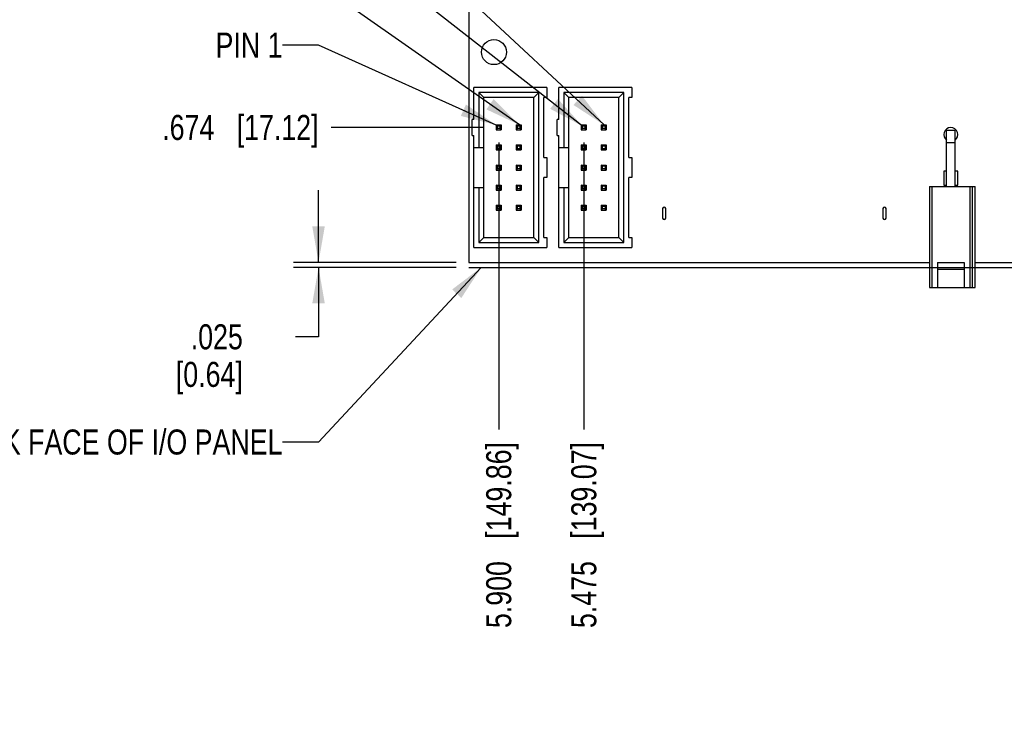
# Model space of a CAD drawing. Header units: inches. Extents: x 0 to 34, y 0 to 22.
# Tile 4 of 28: x 5.9 to 10.8, y 10.5 to 14. Entities that reach past the tile are written whole.
import ezdxf

# ---------------------------------------------------------------- set-up
doc = ezdxf.new("R2010")
doc.units = ezdxf.units.IN
doc.header["$LTSCALE"] = 1.87
doc.header["$MEASUREMENT"] = 0
doc.layers.get('0').update_dxf_attribs({"linetype": 'CONTINUOUS'})
doc.layers.add('DETAIL', color=7, linetype='CONTINUOUS')
doc.layers.add('DIMENSIONS', color=7, linetype='CONTINUOUS')
doc.styles.get("Standard").update_dxf_attribs({"font": 'txt', "width": 0.8})
doc.dimstyles.new('DIMSTYLE_1', dxfattribs={"dimtxt": 0.125, "dimasz": 0.18, "dimexe": 0.18, "dimexo": 0.0625, "dimgap": 0.09, "dimtad": 0, "dimtih": 1, "dimtoh": 1, "dimdec": 3, "dimzin": 4, "dimdsep": 46, "dimtxsty": 'STANDARD', "dimblk": '_FILLED', "dimblk1": '_FILLED', "dimblk2": '_FILLED', "dimcen": 0.09, "dimadec": 0, "dimazin": 0, "dimtp": 0.01, "dimtm": 0.01, "dimtfac": 1, "dimtdec": 3, "dimtofl": 0, "dimtmove": 0, "dimatfit": 3, "dimldrblk": '_FILLED', "dimfxl": 1, "dimtolj": 1, "dimtzin": 4, "dimarcsym": 0})
doc.dimstyles.new('DIMSTYLE_2', dxfattribs={"dimtxt": 0.125, "dimasz": 0.18, "dimexe": 0.18, "dimexo": 0.0625, "dimgap": 0.09, "dimtad": 0, "dimtih": 1, "dimtoh": 1, "dimdec": 3, "dimzin": 4, "dimdsep": 46, "dimtxsty": 'STANDARD', "dimblk": '_FILLED', "dimblk1": '_FILLED', "dimblk2": '_FILLED', "dimcen": 0.09, "dimadec": 0, "dimazin": 0, "dimtp": 0.01, "dimtm": 0.01, "dimtfac": 1, "dimtdec": 3, "dimtofl": 0, "dimtmove": 0, "dimatfit": 3, "dimldrblk": '_FILLED', "dimfxl": 1, "dimtolj": 1, "dimtzin": 4, "dimarcsym": 0})
doc.dimstyles.get("Standard").update_dxf_attribs({"dimtxt": 0.125, "dimasz": 0.18, "dimexe": 0.18, "dimexo": 0.0625, "dimgap": 0.09, "dimtad": 0, "dimtih": 1, "dimtoh": 1, "dimdec": 3, "dimzin": 4, "dimdsep": 46, "dimtxsty": 'STANDARD', "dimblk": '_FILLED', "dimblk1": '_FILLED', "dimblk2": '_FILLED', "dimcen": 0.09, "dimadec": 0, "dimazin": 0, "dimtol": 1, "dimtp": 0.01, "dimtm": 0.01, "dimtfac": 1, "dimtdec": 3, "dimtofl": 0, "dimtmove": 0, "dimatfit": 3, "dimldrblk": '_FILLED', "dimfxl": 1, "dimtolj": 1, "dimtzin": 4, "dimarcsym": 0})

# ---------------------------------------------------------------- blocks, each defined once
blk = doc.blocks.new('_FILLED')
at = {"color": 0, "linetype": 'BYBLOCK'}
blk.add_solid([(0, 0), (-1, 0.174), (-1, -0.174)], dxfattribs=at)
blk = doc.blocks.new('*D0')
at = {"layer": 'DIMENSIONS', "color": 2, "linetype": 'CONTINUOUS'}
for p, q in [((7.3882, 12.7954), (7.3882, 13.1554)), ((8.0757, 12.7954), (7.2632, 12.7954)), ((8.0757, 12.7704), (7.2632, 12.7704)), ((7.3882, 12.7704), (7.3882, 12.4235)), ((7.3882, 12.4235), (7.2726, 12.4235))]:
    blk.add_line(p, q, dxfattribs=at)
at = {"layer": 'DIMENSIONS', "color": 2, "linetype": 'CONTINUOUS', "xscale": 0.18, "yscale": 0.18, "zscale": 0.18}
for p, rotation in [((7.3882, 12.7954), 270), ((7.3882, 12.7704), 90)]:
    blk.add_blockref('_FILLED', p, dxfattribs=dict(at, rotation=rotation))
at = {"layer": 'DIMENSIONS', "color": 2, "linetype": 'CONTINUOUS', "insert": (7.0101, 12.486), "char_height": 0.125, "width": 0.6, "attachment_point": 3, "line_spacing_factor": 0.9}
blk.add_mtext('.025\\P[0.64]', dxfattribs=at)
blk = doc.blocks.new('*D15')
at = {"layer": 'DIMENSIONS', "color": 2, "linetype": 'CONTINUOUS'}
blk.add_line((8.713, 13.3942), (8.713, 11.9607), dxfattribs=at)
at = {"layer": 'DIMENSIONS', "color": 2, "linetype": 'CONTINUOUS', "insert": (8.6505, 11.8982), "char_height": 0.125, "width": 1.425, "attachment_point": 3, "rotation": 90, "line_spacing_factor": 0.9}
blk.add_mtext('5.475{\\Ftxt.shx;\\W1.000000;\\H0.125000; }[139.07]', dxfattribs=at)
blk = doc.blocks.new('*D16')
at = {"layer": 'DIMENSIONS', "color": 2, "linetype": 'CONTINUOUS'}
blk.add_line((8.288, 13.3942), (8.288, 11.9607), dxfattribs=at)
at = {"layer": 'DIMENSIONS', "color": 2, "linetype": 'CONTINUOUS', "insert": (8.2255, 11.8982), "char_height": 0.125, "width": 1.425, "attachment_point": 3, "rotation": 90, "line_spacing_factor": 0.9}
blk.add_mtext('5.900{\\Ftxt.shx;\\W1.000000;\\H0.125000; }[149.86]', dxfattribs=at)
blk = doc.blocks.new('*D29')
at = {"layer": 'DIMENSIONS', "color": 2, "linetype": 'CONTINUOUS'}
blk.add_line((8.213, 13.4692), (7.4507, 13.4692), dxfattribs=at)
at = {"layer": 'DIMENSIONS', "color": 2, "linetype": 'CONTINUOUS', "insert": (7.3882, 13.5317), "char_height": 0.125, "width": 1.225, "attachment_point": 3, "line_spacing_factor": 0.9}
blk.add_mtext('.674{\\Ftxt.shx;\\W1.000000;\\H0.125000; }[17.12]', dxfattribs=at)
blk = doc.blocks.new('*D30')
at = {"layer": 'DIMENSIONS', "color": 2, "linetype": 'CONTINUOUS'}
blk.add_line((8.5085, 16.1224), (7.4507, 16.1224), dxfattribs=at)
at = {"layer": 'DIMENSIONS', "color": 2, "linetype": 'CONTINUOUS', "insert": (7.3882, 16.1849), "char_height": 0.125, "width": 1.325, "attachment_point": 3, "line_spacing_factor": 0.9}
blk.add_mtext('3.327{\\Ftxt.shx;\\W1.000000;\\H0.125000; }[84.51]', dxfattribs=at)

msp = doc.modelspace()

# ---------------------------------------------------------------- linework, layer by layer
at = {"color": 7, "linetype": 'CONTINUOUS'}
for p, q in [((8.1382, 16.8454), (8.1382, 12.7954)), ((8.163, 13.5092), (8.163, 13.6692)), ((8.528, 13.6692), (8.163, 13.6692)), ((8.188, 13.6442), (8.188, 13.3692)), ((8.188, 13.6442), (8.213, 13.6192)), ((8.488, 13.6442), (8.188, 13.6442)), ((8.463, 13.6192), (8.488, 13.6442)), ((8.488, 12.8942), (8.488, 13.6442)), ((8.528, 13.6692), (8.528, 13.6192)), ((8.588, 13.5092), (8.588, 13.6692)), ((8.953, 13.6692), (8.588, 13.6692)), ((8.613, 13.6442), (8.613, 13.3692)), ((8.613, 13.6442), (8.638, 13.6192)), ((8.913, 13.6442), (8.613, 13.6442)), ((8.888, 13.6192), (8.913, 13.6442)), ((8.913, 12.8942), (8.913, 13.6442)), ((8.953, 13.6692), (8.953, 13.6192)), ((8.213, 12.9192), (8.213, 13.6192)), ((8.463, 13.6192), (8.213, 13.6192)), ((8.463, 12.9192), (8.463, 13.6192)), ((8.513, 13.3192), (8.513, 13.6192)), ((8.528, 13.6192), (8.513, 13.6192)), ((8.638, 12.9192), (8.638, 13.6192)), ((8.888, 13.6192), (8.638, 13.6192)), ((8.888, 12.9192), (8.888, 13.6192)), ((8.938, 13.3192), (8.938, 13.6192)), ((8.953, 13.6192), (8.938, 13.6192)), ((8.155, 13.4292), (8.155, 13.5092)), ((8.163, 13.5092), (8.155, 13.5092)), ((8.282, 13.4752), (8.2755, 13.4817)), ((8.2755, 13.4817), (8.2755, 13.4567)), ((8.2755, 13.4817), (8.3005, 13.4817)), ((8.282, 13.4632), (8.282, 13.4752)), ((8.294, 13.4752), (8.282, 13.4752)), ((8.294, 13.4752), (8.3005, 13.4817)), ((8.294, 13.4752), (8.294, 13.4632)), ((8.3005, 13.4817), (8.3005, 13.4567)), ((8.3755, 13.4817), (8.3755, 13.4567)), ((8.382, 13.4752), (8.3755, 13.4817)), ((8.3755, 13.4817), (8.4005, 13.4817)), ((8.382, 13.4632), (8.382, 13.4752)), ((8.394, 13.4752), (8.382, 13.4752)), ((8.394, 13.4752), (8.4005, 13.4817)), ((8.394, 13.4752), (8.394, 13.4632)), ((8.4005, 13.4817), (8.4005, 13.4567)), ((8.58, 13.4292), (8.58, 13.5092)), ((8.588, 13.5092), (8.58, 13.5092)), ((8.7005, 13.4817), (8.7005, 13.4567)), ((8.707, 13.4752), (8.7005, 13.4817)), ((8.7005, 13.4817), (8.7255, 13.4817)), ((8.707, 13.4632), (8.707, 13.4752)), ((8.719, 13.4752), (8.707, 13.4752)), ((8.719, 13.4752), (8.7255, 13.4817)), ((8.719, 13.4752), (8.719, 13.4632)), ((8.7255, 13.4817), (8.7255, 13.4567)), ((8.807, 13.4752), (8.8005, 13.4817)), ((8.8005, 13.4817), (8.8005, 13.4567)), ((8.8005, 13.4817), (8.8255, 13.4817)), ((8.807, 13.4632), (8.807, 13.4752)), ((8.819, 13.4752), (8.807, 13.4752)), ((8.819, 13.4752), (8.8255, 13.4817)), ((8.819, 13.4752), (8.819, 13.4632)), ((8.8255, 13.4817), (8.8255, 13.4567)), ((8.155, 13.4292), (8.163, 13.4292)), ((8.163, 12.8692), (8.163, 13.4292)), ((8.282, 13.4632), (8.2755, 13.4567)), ((8.2755, 13.4567), (8.3005, 13.4567)), ((8.294, 13.4632), (8.282, 13.4632)), ((8.3005, 13.4567), (8.294, 13.4632)), ((8.382, 13.4632), (8.3755, 13.4567)), ((8.3755, 13.4567), (8.4005, 13.4567)), ((8.394, 13.4632), (8.382, 13.4632)), ((8.4005, 13.4567), (8.394, 13.4632)), ((8.58, 13.4292), (8.588, 13.4292)), ((8.588, 12.8692), (8.588, 13.4292)), ((8.707, 13.4632), (8.7005, 13.4567)), ((8.7005, 13.4567), (8.7255, 13.4567)), ((8.719, 13.4632), (8.707, 13.4632)), ((8.7255, 13.4567), (8.719, 13.4632)), ((8.807, 13.4632), (8.8005, 13.4567)), ((8.8005, 13.4567), (8.8255, 13.4567)), ((8.819, 13.4632), (8.807, 13.4632)), ((8.8255, 13.4567), (8.819, 13.4632)), ((10.5671, 13.4544), (10.5249, 13.4544)), ((10.5249, 13.1735), (10.5249, 13.4544)), ((10.5671, 13.1735), (10.5671, 13.4544)), ((8.282, 13.3752), (8.2755, 13.3817)), ((8.2755, 13.3817), (8.2755, 13.3567)), ((8.2755, 13.3817), (8.3005, 13.3817)), ((8.294, 13.3752), (8.3005, 13.3817)), ((8.3005, 13.3817), (8.3005, 13.3567)), ((8.382, 13.3752), (8.3755, 13.3817)), ((8.3755, 13.3817), (8.3755, 13.3567)), ((8.3755, 13.3817), (8.4005, 13.3817)), ((8.394, 13.3752), (8.4005, 13.3817)), ((8.4005, 13.3817), (8.4005, 13.3567)), ((8.707, 13.3752), (8.7005, 13.3817)), ((8.7005, 13.3817), (8.7005, 13.3567)), ((8.7005, 13.3817), (8.7255, 13.3817)), ((8.719, 13.3752), (8.7255, 13.3817)), ((8.7255, 13.3817), (8.7255, 13.3567)), ((8.807, 13.3752), (8.8005, 13.3817)), ((8.8005, 13.3817), (8.8005, 13.3567)), ((8.8005, 13.3817), (8.8255, 13.3817)), ((8.819, 13.3752), (8.8255, 13.3817)), ((8.8255, 13.3817), (8.8255, 13.3567)), ((10.5671, 13.3926), (10.5249, 13.3926)), ((8.163, 13.3692), (8.213, 13.3692)), ((8.282, 13.3632), (8.2755, 13.3567)), ((8.2755, 13.3567), (8.3005, 13.3567)), ((8.282, 13.3632), (8.282, 13.3752)), ((8.294, 13.3752), (8.282, 13.3752)), ((8.294, 13.3632), (8.282, 13.3632)), ((8.294, 13.3752), (8.294, 13.3632)), ((8.3005, 13.3567), (8.294, 13.3632)), ((8.382, 13.3632), (8.3755, 13.3567)), ((8.3755, 13.3567), (8.4005, 13.3567)), ((8.382, 13.3632), (8.382, 13.3752)), ((8.394, 13.3752), (8.382, 13.3752)), ((8.394, 13.3632), (8.382, 13.3632)), ((8.394, 13.3752), (8.394, 13.3632)), ((8.4005, 13.3567), (8.394, 13.3632)), ((8.588, 13.3692), (8.638, 13.3692)), ((8.707, 13.3632), (8.7005, 13.3567)), ((8.7005, 13.3567), (8.7255, 13.3567)), ((8.707, 13.3632), (8.707, 13.3752)), ((8.719, 13.3752), (8.707, 13.3752)), ((8.719, 13.3632), (8.707, 13.3632)), ((8.719, 13.3752), (8.719, 13.3632)), ((8.7255, 13.3567), (8.719, 13.3632)), ((8.807, 13.3632), (8.8005, 13.3567)), ((8.8005, 13.3567), (8.8255, 13.3567)), ((8.807, 13.3632), (8.807, 13.3752)), ((8.819, 13.3752), (8.807, 13.3752)), ((8.819, 13.3632), (8.807, 13.3632)), ((8.819, 13.3752), (8.819, 13.3632)), ((8.8255, 13.3567), (8.819, 13.3632)), ((8.282, 13.2752), (8.2755, 13.2817)), ((8.2755, 13.2817), (8.2755, 13.2567)), ((8.2755, 13.2817), (8.3005, 13.2817)), ((8.294, 13.2752), (8.3005, 13.2817)), ((8.3005, 13.2817), (8.3005, 13.2567)), ((8.382, 13.2752), (8.3755, 13.2817)), ((8.3755, 13.2817), (8.3755, 13.2567)), ((8.3755, 13.2817), (8.4005, 13.2817)), ((8.394, 13.2752), (8.4005, 13.2817)), ((8.4005, 13.2817), (8.4005, 13.2567)), ((8.513, 13.3192), (8.528, 13.3192)), ((8.528, 13.3192), (8.528, 13.2192)), ((8.707, 13.2752), (8.7005, 13.2817)), ((8.7005, 13.2817), (8.7005, 13.2567)), ((8.7005, 13.2817), (8.7255, 13.2817)), ((8.719, 13.2752), (8.7255, 13.2817)), ((8.7255, 13.2817), (8.7255, 13.2567)), ((8.807, 13.2752), (8.8005, 13.2817)), ((8.8005, 13.2817), (8.8005, 13.2567)), ((8.8005, 13.2817), (8.8255, 13.2817)), ((8.819, 13.2752), (8.8255, 13.2817)), ((8.8255, 13.2817), (8.8255, 13.2567)), ((8.938, 13.3192), (8.953, 13.3192)), ((8.953, 13.3192), (8.953, 13.2192)), ((8.282, 13.2632), (8.2755, 13.2567)), ((8.2755, 13.2567), (8.3005, 13.2567)), ((8.282, 13.2632), (8.282, 13.2752)), ((8.294, 13.2752), (8.282, 13.2752)), ((8.294, 13.2632), (8.282, 13.2632)), ((8.294, 13.2752), (8.294, 13.2632)), ((8.3005, 13.2567), (8.294, 13.2632)), ((8.382, 13.2632), (8.3755, 13.2567)), ((8.3755, 13.2567), (8.4005, 13.2567)), ((8.382, 13.2632), (8.382, 13.2752)), ((8.394, 13.2752), (8.382, 13.2752)), ((8.394, 13.2632), (8.382, 13.2632)), ((8.394, 13.2752), (8.394, 13.2632)), ((8.4005, 13.2567), (8.394, 13.2632)), ((8.707, 13.2632), (8.7005, 13.2567)), ((8.7005, 13.2567), (8.7255, 13.2567)), ((8.707, 13.2632), (8.707, 13.2752)), ((8.719, 13.2752), (8.707, 13.2752)), ((8.719, 13.2632), (8.707, 13.2632)), ((8.719, 13.2752), (8.719, 13.2632)), ((8.7255, 13.2567), (8.719, 13.2632)), ((8.807, 13.2632), (8.8005, 13.2567)), ((8.8005, 13.2567), (8.8255, 13.2567)), ((8.807, 13.2632), (8.807, 13.2752)), ((8.819, 13.2752), (8.807, 13.2752)), ((8.819, 13.2632), (8.807, 13.2632)), ((8.819, 13.2752), (8.819, 13.2632)), ((8.8255, 13.2567), (8.819, 13.2632)), ((10.5249, 13.2514), (10.511, 13.2514)), ((10.511, 13.2514), (10.511, 13.1814)), ((10.581, 13.2514), (10.5671, 13.2514)), ((10.581, 13.1814), (10.581, 13.2514)), ((8.282, 13.1752), (8.2755, 13.1817)), ((8.2755, 13.1817), (8.2755, 13.1567)), ((8.2755, 13.1817), (8.3005, 13.1817)), ((8.294, 13.1752), (8.3005, 13.1817)), ((8.3005, 13.1817), (8.3005, 13.1567)), ((8.382, 13.1752), (8.3755, 13.1817)), ((8.3755, 13.1817), (8.3755, 13.1567)), ((8.3755, 13.1817), (8.4005, 13.1817)), ((8.394, 13.1752), (8.4005, 13.1817)), ((8.4005, 13.1817), (8.4005, 13.1567)), ((8.513, 12.9192), (8.513, 13.2192)), ((8.528, 13.2192), (8.513, 13.2192)), ((8.707, 13.1752), (8.7005, 13.1817)), ((8.7005, 13.1817), (8.7005, 13.1567)), ((8.7005, 13.1817), (8.7255, 13.1817)), ((8.719, 13.1752), (8.7255, 13.1817)), ((8.7255, 13.1817), (8.7255, 13.1567)), ((8.807, 13.1752), (8.8005, 13.1817)), ((8.8005, 13.1817), (8.8005, 13.1567)), ((8.8005, 13.1817), (8.8255, 13.1817)), ((8.819, 13.1752), (8.8255, 13.1817)), ((8.8255, 13.1817), (8.8255, 13.1567)), ((8.938, 12.9192), (8.938, 13.2192)), ((8.953, 13.2192), (8.938, 13.2192)), ((10.511, 13.1814), (10.5249, 13.1814)), ((10.5671, 13.1814), (10.581, 13.1814)), ((8.163, 13.1692), (8.213, 13.1692)), ((8.188, 13.1692), (8.188, 12.8942)), ((8.282, 13.1632), (8.2755, 13.1567)), ((8.2755, 13.1567), (8.3005, 13.1567)), ((8.282, 13.1632), (8.282, 13.1752)), ((8.294, 13.1752), (8.282, 13.1752)), ((8.294, 13.1632), (8.282, 13.1632)), ((8.294, 13.1752), (8.294, 13.1632)), ((8.3005, 13.1567), (8.294, 13.1632)), ((8.382, 13.1632), (8.3755, 13.1567)), ((8.3755, 13.1567), (8.4005, 13.1567)), ((8.382, 13.1632), (8.382, 13.1752)), ((8.394, 13.1752), (8.382, 13.1752)), ((8.394, 13.1632), (8.382, 13.1632)), ((8.394, 13.1752), (8.394, 13.1632)), ((8.4005, 13.1567), (8.394, 13.1632)), ((8.588, 13.1692), (8.638, 13.1692)), ((8.613, 13.1692), (8.613, 12.8942)), ((8.707, 13.1632), (8.7005, 13.1567)), ((8.7005, 13.1567), (8.7255, 13.1567)), ((8.707, 13.1632), (8.707, 13.1752)), ((8.719, 13.1752), (8.707, 13.1752)), ((8.719, 13.1632), (8.707, 13.1632)), ((8.719, 13.1752), (8.719, 13.1632)), ((8.7255, 13.1567), (8.719, 13.1632)), ((8.807, 13.1632), (8.8005, 13.1567)), ((8.8005, 13.1567), (8.8255, 13.1567)), ((8.807, 13.1632), (8.807, 13.1752)), ((8.819, 13.1752), (8.807, 13.1752)), ((8.819, 13.1632), (8.807, 13.1632)), ((8.819, 13.1752), (8.819, 13.1632)), ((8.8255, 13.1567), (8.819, 13.1632)), ((10.4397, 13.1735), (10.668, 13.1735)), ((10.4397, 13.1735), (10.4397, 12.6696)), ((10.4515, 13.1735), (10.4515, 12.6696)), ((10.6405, 13.1735), (10.6405, 12.6696)), ((10.6523, 13.1735), (10.6523, 12.6696)), ((10.668, 12.6696), (10.668, 13.1735)), ((8.282, 13.0752), (8.2755, 13.0817)), ((8.2755, 13.0817), (8.2755, 13.0567)), ((8.2755, 13.0817), (8.3005, 13.0817)), ((8.294, 13.0752), (8.3005, 13.0817)), ((8.3005, 13.0817), (8.3005, 13.0567)), ((8.382, 13.0752), (8.3755, 13.0817)), ((8.3755, 13.0817), (8.3755, 13.0567)), ((8.3755, 13.0817), (8.4005, 13.0817)), ((8.394, 13.0752), (8.4005, 13.0817)), ((8.4005, 13.0817), (8.4005, 13.0567)), ((8.707, 13.0752), (8.7005, 13.0817)), ((8.7005, 13.0817), (8.7005, 13.0567)), ((8.7005, 13.0817), (8.7255, 13.0817)), ((8.719, 13.0752), (8.7255, 13.0817)), ((8.7255, 13.0817), (8.7255, 13.0567)), ((8.807, 13.0752), (8.8005, 13.0817)), ((8.8005, 13.0817), (8.8005, 13.0567)), ((8.8005, 13.0817), (8.8255, 13.0817)), ((8.819, 13.0752), (8.8255, 13.0817)), ((8.8255, 13.0817), (8.8255, 13.0567)), ((8.282, 13.0632), (8.2755, 13.0567)), ((8.2755, 13.0567), (8.3005, 13.0567)), ((8.282, 13.0632), (8.282, 13.0752)), ((8.294, 13.0752), (8.282, 13.0752)), ((8.294, 13.0632), (8.282, 13.0632)), ((8.294, 13.0752), (8.294, 13.0632)), ((8.3005, 13.0567), (8.294, 13.0632)), ((8.382, 13.0632), (8.3755, 13.0567)), ((8.3755, 13.0567), (8.4005, 13.0567)), ((8.382, 13.0632), (8.382, 13.0752)), ((8.394, 13.0752), (8.382, 13.0752)), ((8.394, 13.0632), (8.382, 13.0632)), ((8.394, 13.0752), (8.394, 13.0632)), ((8.4005, 13.0567), (8.394, 13.0632)), ((8.707, 13.0632), (8.7005, 13.0567)), ((8.7005, 13.0567), (8.7255, 13.0567)), ((8.707, 13.0632), (8.707, 13.0752)), ((8.719, 13.0752), (8.707, 13.0752)), ((8.719, 13.0632), (8.707, 13.0632)), ((8.719, 13.0752), (8.719, 13.0632)), ((8.7255, 13.0567), (8.719, 13.0632)), ((8.807, 13.0632), (8.8005, 13.0567)), ((8.8005, 13.0567), (8.8255, 13.0567)), ((8.807, 13.0632), (8.807, 13.0752)), ((8.819, 13.0752), (8.807, 13.0752)), ((8.819, 13.0632), (8.807, 13.0632)), ((8.819, 13.0752), (8.819, 13.0632)), ((8.8255, 13.0567), (8.819, 13.0632)), ((9.1067, 13.0639), (9.1067, 13.0166)), ((9.1225, 13.0166), (9.1225, 13.0639)), ((10.2071, 13.0639), (10.2071, 13.0166)), ((10.2229, 13.0166), (10.2229, 13.0639)), ((8.213, 12.9192), (8.188, 12.8942)), ((8.188, 12.8942), (8.488, 12.8942)), ((8.213, 12.9192), (8.463, 12.9192)), ((8.463, 12.9192), (8.488, 12.8942)), ((8.513, 12.9192), (8.528, 12.9192)), ((8.528, 12.9192), (8.528, 12.8692)), ((8.638, 12.9192), (8.613, 12.8942)), ((8.613, 12.8942), (8.913, 12.8942)), ((8.638, 12.9192), (8.888, 12.9192)), ((8.888, 12.9192), (8.913, 12.8942)), ((8.938, 12.9192), (8.953, 12.9192)), ((8.953, 12.9192), (8.953, 12.8692)), ((8.163, 12.8692), (8.528, 12.8692)), ((8.588, 12.8692), (8.953, 12.8692)), ((8.1382, 12.7954), (10.4397, 12.7954)), ((10.4791, 12.7945), (10.6129, 12.7945)), ((10.4791, 12.7945), (10.4791, 12.6696)), ((10.6129, 12.7945), (10.6129, 12.6696)), ((10.668, 12.7954), (11.0128, 12.7954)), ((10.4791, 12.7621), (10.6129, 12.7621)), ((10.4397, 12.6696), (10.668, 12.6696))]:
    msp.add_line(p, q, dxfattribs=at)
msp.add_circle((8.2643, 13.8454), 0.0625, dxfattribs=at)
for centre, radius, start, end in [((10.546, 13.4334), 0.035, 307.0036, 232.9964), ((9.1146, 13.0639), 0.00787, 0, 180), ((10.215, 13.0639), 0.00787, 0, 180), ((9.1146, 13.0166), 0.00787, 180, 360), ((10.215, 13.0166), 0.00787, 180, 360)]:
    msp.add_arc(centre, radius, start, end, dxfattribs=at)
at = {"layer": 'DETAIL', "color": 8}
msp.add_line((8.1382, 12.7704), (14.1882, 12.7704), dxfattribs=at)

# ---------------------------------------------------------------- texts
at = {"layer": 'DETAIL', "color": 2, "linetype": 'CONTINUOUS', "char_height": 0.125, "attachment_point": 3, "line_spacing_factor": 0.9}
for s, insert, width in [('PIN 1', (7.2082, 13.9429), 0.5), ('BACK FACE OF I/O PANEL', (7.2082, 11.9607), 2.2)]:
    msp.add_mtext(s, dxfattribs=dict(at, insert=insert, width=width))

# ---------------------------------------------------------------- dimensions: what is measured, and where the dimension line sits
at = {"layer": 'DIMENSIONS', "color": 2, "linetype": 'CONTINUOUS'}
for feature_location, offset, dtype, origin, picture, middle in [((8.5085, 16.1224), (-1.0578, 0), 0, (8.571, 12.7954), '*D30', (6.4257, 16.1224)), ((8.213, 13.4692), (-0.7623, 0), 0, (8.2755, 12.7954), '*D29', (6.5257, 13.4692)), ((8.288, 13.3942), (0, -1.4335), 1, (14.1882, 13.4567), '*D16', (8.4448, 10.9175)), ((8.713, 13.3942), (0, -1.4335), 1, (14.1882, 13.4567), '*D15', (8.8698, 10.9175))]:
    dim = msp.add_ordinate_dim(feature_location=feature_location, offset=offset, dtype=dtype, origin=origin, dimstyle='DIMSTYLE_2', dxfattribs=at)
    dim.commit()
    dim.dimension.update_dxf_attribs({"geometry": picture, "text_midpoint": middle})
dim = msp.add_linear_dim(base=(7.3882, 12.7704), p1=(8.0757, 12.7954), p2=(8.0757, 12.7704), angle=270, dimstyle='DIMSTYLE_1', dxfattribs=at)
dim.commit()
dim.dimension.update_dxf_attribs({"geometry": '*D0', "text_midpoint": (6.6601, 12.3297), "dimtype": 160})

# ---------------------------------------------------------------- leaders
at = {"layer": 'DETAIL', "color": 2, "linetype": 'CONTINUOUS'}
for points in [[(8.8144, 13.4817), (7.3882, 14.8122), (7.2082, 14.8122)], [(8.7062, 13.476), (7.3882, 14.5087), (7.2082, 14.5087)], [(8.392, 13.4817), (7.3882, 14.1858), (7.2082, 14.1858)], [(8.2758, 13.4814), (7.3882, 13.8804), (7.2082, 13.8804)], [(8.2012, 12.7704), (7.3882, 11.8982), (7.2082, 11.8982)]]:
    msp.add_leader(points, dimstyle='STANDARD', override={"dimtad": 0}, dxfattribs=at)

doc.saveas('drawing.dxf')
